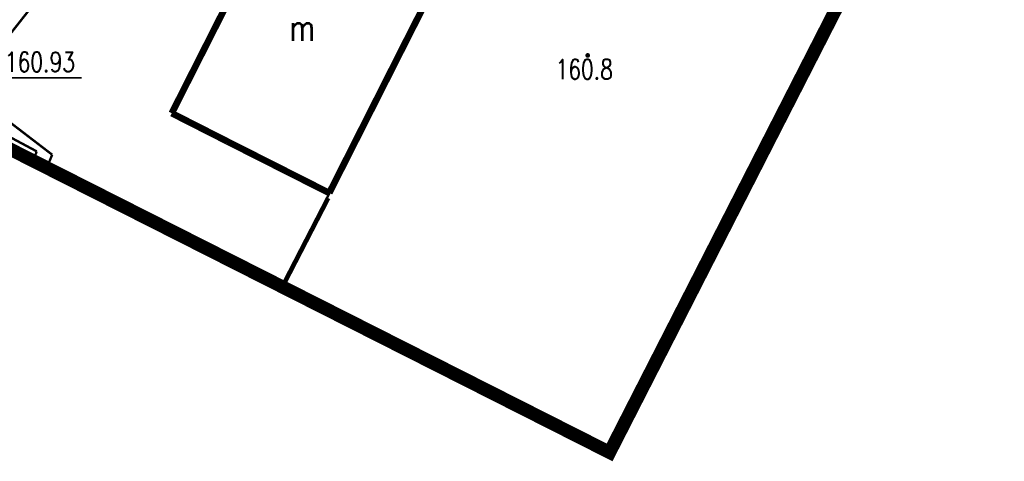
# Model space of a CAD drawing. Extents: x 0 to 7432618, y -40 to 5712028.
# Tile 51 of 165: x 7430702 to 7430739, y 5711482 to 5711498. Entities that reach past the tile are written whole.
import ezdxf
from ezdxf.enums import TextEntityAlignment as Align

# ---------------------------------------------------------------- set-up
doc = ezdxf.new("R2010")
doc.units = 0
doc.header["$MEASUREMENT"] = 0
for name, pattern in [('0', [1.5, 1, -0.5]), ('2218', [1, 0.5, -0.5]), ('3901', [0])]:
    doc.linetypes.add(name, pattern=pattern)
for name, color, linetype in [('Dzialki', 7, 'Continuous'), ('EGBB_E_T_0', 7, 'Continuous'), ('EGBB_L_0', 7, 'Continuous'), ('OTO_L_0', 7, 'Continuous'), ('OTR_T_1', 7, 'Continuous'), ('SUKP_L_0', 7, 'Continuous'), ('SUKR_T_0', 7, 'Continuous'), ('SUWP_L_0', 7, 'Continuous'), ('Uzytki', 7, 'Continuous'), ('zakres', 7, 'Continuous')]:
    doc.layers.add(name, color=color, linetype=linetype)
doc.styles.add('STYL_ARIAL', font='simplex', dxfattribs={"width": 0.75, "oblique": 0.1})

msp = doc.modelspace()

# ---------------------------------------------------------------- linework, layer by layer
at = {"layer": 'Dzialki', "color": 18, "true_color": 0x000000, "const_width": 0.09}
for points in [[(7430713.76, 5711492.28), (7430718.39, 5711501.42)], [(7430711.761, 5711488.331), (7430713.76, 5711492.28)]]:
    msp.add_lwpolyline(points, dxfattribs=at)
at = {"layer": 'EGBB_L_0', "color": 18, "true_color": 0x000000, "const_width": 0.25}
for points in [[(7430710.823, 5711501.271), (7430707.589, 5711494.887)], [(7430716.607, 5711497.927), (7430718.044, 5711500.748)], [(7430713.543, 5711491.873), (7430716.607, 5711497.927)], [(7430707.589, 5711494.887), (7430709.691, 5711493.819)], [(7430709.691, 5711493.819), (7430713.543, 5711491.873)]]:
    msp.add_lwpolyline(points, dxfattribs=at)
at = {"layer": 'OTO_L_0', "color": 18, "linetype": '3901', "true_color": 0x000000, "const_width": 0.175}
msp.add_lwpolyline([(7430713.5, 5711491.68), (7430711.769, 5711488.327)], dxfattribs=at)
at = {"layer": 'OTR_T_1', "color": 18, "true_color": 0x000000, "const_width": 0.09}
msp.add_lwpolyline([(7430723.313, 5711497.115), (7430723.345, 5711497.102), (7430723.358, 5711497.07), (7430723.345, 5711497.038), (7430723.313, 5711497.025), (7430723.281, 5711497.038), (7430723.268, 5711497.07), (7430723.281, 5711497.102), (7430723.313, 5711497.115)], dxfattribs=at)
at = {"layer": 'SUKP_L_0', "color": 36, "true_color": 0x803300, "const_width": 0.09}
for points in [[(7430703.331, 5711500.223), (7430699.838, 5711495.794)], [(7430699.838, 5711495.794), (7430703.068, 5711493.319)], [(7430703.068, 5711493.319), (7430702.866, 5711492.826)]]:
    msp.add_lwpolyline(points, dxfattribs=at)
at = {"layer": 'SUKR_T_0', "color": 36, "true_color": 0x803300, "const_width": 0.065}
msp.add_lwpolyline([(7430699.811, 5711495.792), (7430701.278, 5711496.223), (7430704.189, 5711496.223)], dxfattribs=at)
at = {"layer": 'SUWP_L_0', "color": 5, "true_color": 0x0000ff, "const_width": 0.09}
for points in [[(7430702.483, 5711493.445), (7430698.924, 5711495.346)], [(7430702.349, 5711493.088), (7430702.483, 5711493.445)]]:
    msp.add_lwpolyline(points, dxfattribs=at)
at = {"layer": 'Uzytki', "color": 96, "linetype": '2218', "true_color": 0x008000, "const_width": 0.09}
for points in [[(7430718.39, 5711501.42), (7430713.76, 5711492.28)], [(7430713.76, 5711492.28), (7430711.761, 5711488.331)]]:
    msp.add_lwpolyline(points, dxfattribs=at)
at = {"layer": 'zakres', "color": 18, "linetype": '0', "true_color": 0x000000, "const_width": 0.5}
msp.add_lwpolyline([(7430373.949, 5711738.752), (7430343.264, 5711674.558), (7430724.141, 5711482.075), (7430757.406, 5711547.147), (7430373.949, 5711738.752)], dxfattribs=at)

# ---------------------------------------------------------------- texts
at = {"layer": 'EGBB_E_T_0', "color": 18, "true_color": 0x000000, "style": 'STYL_ARIAL', "width": 0.75}
msp.add_text('m', height=1, dxfattribs=at).set_placement((7430712.521, 5711498.123), align=Align.MIDDLE_CENTER)
at = {"layer": 'OTR_T_1', "color": 18, "true_color": 0x000000, "style": 'STYL_ARIAL', "width": 0.75}
msp.add_text('160.8', height=0.75, dxfattribs=at).set_placement((7430722.097, 5711495.945), align=Align.BOTTOM_LEFT)
at = {"layer": 'SUKR_T_0', "color": 36, "true_color": 0x803300, "style": 'STYL_ARIAL', "width": 0.75}
msp.add_text('160.93', height=0.75, dxfattribs=at).set_placement((7430701.278, 5711496.447))

doc.saveas('drawing.dxf')
